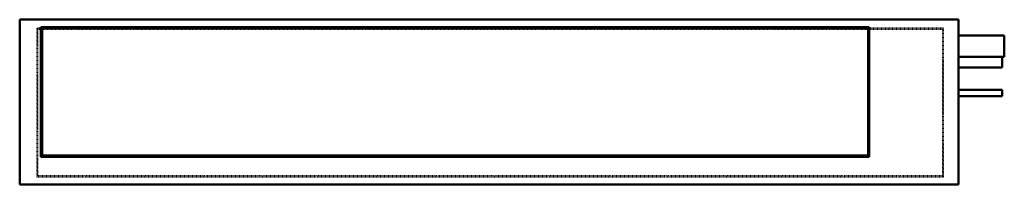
# Model space of a CAD drawing. Header units: millimetres. Extents: x -700 to 768, y 0 to 246.
import ezdxf

# ---------------------------------------------------------------- set-up
doc = ezdxf.new("R2010")
doc.units = ezdxf.units.MM
doc.linetypes.add('Dashed', pattern=[2, 1, -1])
doc.layers.add('AM_0', color=7, linetype='Continuous', lineweight=50)
doc.layers.add('AM_9', color=6, linetype='Dashed', lineweight=25)

# ---------------------------------------------------------------- blocks, each defined once
blk = doc.blocks.new('1_FBA36AAVJU_PART4_0_in_FBA36AAVJU_0')
at = {"layer": 'AM_0'}
for p, q in [((768.35, 222.25), (700.0875, 222.25)), ((768.35, 222.25), (768.35, 190.5)), ((765.175, 190.5), (768.35, 190.5))]:
    blk.add_line(p, q, dxfattribs=at)
blk = doc.blocks.new('2_FBA36AAVJU_PART3_0_in_FBA36AAVJU_0')
at = {"layer": 'AM_0'}
for p, q in [((765.175, 141.2875), (700.0875, 141.2875)), ((765.175, 141.2875), (765.175, 131.7625)), ((700.0875, 131.7625), (765.175, 131.7625))]:
    blk.add_line(p, q, dxfattribs=at)
blk = doc.blocks.new('3_FBA36AAVJU_PART2_0_in_FBA36AAVJU_0')
at = {"layer": 'AM_0'}
for p, q in [((765.175, 190.5), (700.0875, 190.5)), ((765.175, 190.5), (765.175, 174.625)), ((700.0875, 174.625), (765.175, 174.625))]:
    blk.add_line(p, q, dxfattribs=at)
blk = doc.blocks.new('4_FBA36AAVJU_PART1_0_in_FBA36AAVJU_0')
at = {"layer": 'AM_0'}
for p, q in [((-700.0875, 246.0625), (700.0875, 246.0625)), ((-700.0875, 246.0625), (-700.0875, 0)), ((566.7375, 234.95), (-668.3375, 234.95)), ((-668.3375, 234.95), (-668.3375, 41.275)), ((566.7375, 41.275), (566.7375, 234.95)), ((700.0875, 246.0625), (700.0875, 0)), ((-666.75, 42.8625), (-666.75, 233.3625)), ((-666.75, 233.3625), (565.15, 233.3625)), ((565.15, 233.3625), (565.15, 42.8625)), ((-668.3375, 41.275), (566.7375, 41.275)), ((565.15, 42.8625), (-666.75, 42.8625)), ((700.0875, 0), (-700.0875, 0))]:
    blk.add_line(p, q, dxfattribs=at)
at = {"layer": 'AM_9'}
for p, q in [((-666.75, 233.3625), (-674.6875, 233.3625)), ((-674.6875, 233.3625), (-674.6875, 11.1125)), ((-673.1, 12.7), (-673.1, 231.775)), ((-673.1, 231.775), (676.275, 231.775)), ((677.8625, 233.3625), (565.15, 233.3625)), ((676.275, 231.775), (676.275, 12.7)), ((677.8625, 11.1125), (677.8625, 233.3625)), ((-674.6875, 11.1125), (677.8625, 11.1125)), ((676.275, 12.7), (-673.1, 12.7))]:
    blk.add_line(p, q, dxfattribs=at)

msp = doc.modelspace()

# ---------------------------------------------------------------- block references
for name in ['4_FBA36AAVJU_PART1_0_in_FBA36AAVJU_0', '1_FBA36AAVJU_PART4_0_in_FBA36AAVJU_0', '3_FBA36AAVJU_PART2_0_in_FBA36AAVJU_0', '2_FBA36AAVJU_PART3_0_in_FBA36AAVJU_0']:
    msp.add_blockref(name, (0, 0))

doc.saveas('drawing.dxf')
